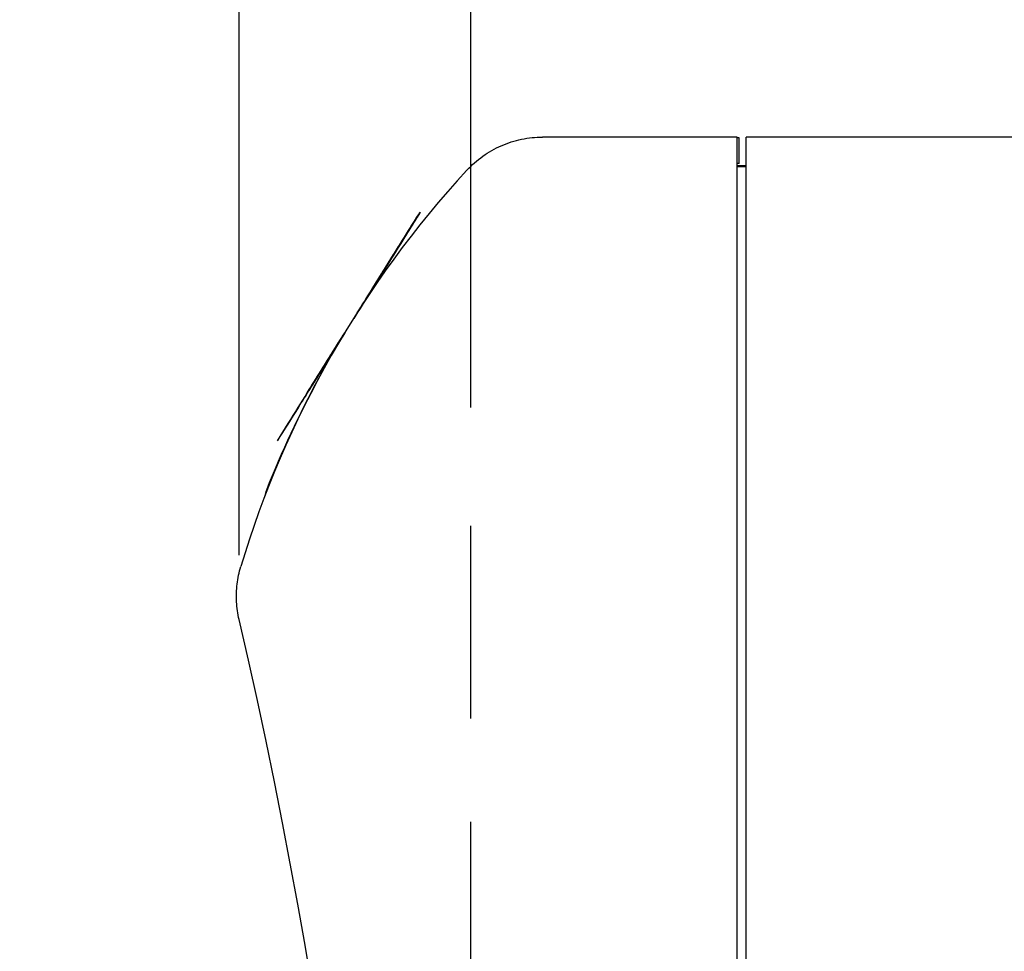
# Model space of a CAD drawing. Header units: inches. Extents: x 0 to 34, y 0 to 22.
# Tile 40 of 82: x 12.9 to 13.9, y 16.7 to 17.6. Entities that reach past the tile are written whole.
import ezdxf

# ---------------------------------------------------------------- set-up
doc = ezdxf.new("R2010")
doc.units = ezdxf.units.IN
doc.header["$LTSCALE"] = 1.87
doc.header["$MEASUREMENT"] = 0
doc.linetypes.add('PHANTOM', pattern=[0.8, 0.45, -0.05, 0.1, -0.05, 0.1, -0.05])
doc.layers.get('0').update_dxf_attribs({"linetype": 'CONTINUOUS'})
for name, color, linetype in [('DATUMCURVES', 7, 'CONTINUOUS'), ('DETAIL', 7, 'CONTINUOUS'), ('DIMENSIONS', 7, 'CONTINUOUS')]:
    doc.layers.add(name, color=color, linetype=linetype)
doc.styles.get("Standard").update_dxf_attribs({"font": 'txt', "width": 0.8})
doc.dimstyles.new('DIMSTYLE_2', dxfattribs={"dimtxt": 0.125, "dimasz": 0.18, "dimexe": 0.18, "dimexo": 0.0625, "dimgap": 0.09, "dimtad": 0, "dimtih": 1, "dimtoh": 1, "dimlfac": 2, "dimzin": 4, "dimdsep": 46, "dimtxsty": 'STANDARD', "dimblk": '_FILLED', "dimblk1": '_FILLED', "dimblk2": '_FILLED', "dimcen": 0.09, "dimadec": 0, "dimazin": 0, "dimtp": 0.02, "dimtm": 0.02, "dimtfac": 1, "dimtofl": 0, "dimtmove": 0, "dimatfit": 3, "dimldrblk": '_FILLED', "dimfxl": 1, "dimtolj": 1, "dimtzin": 4, "dimarcsym": 0})
doc.dimstyles.new('DIMSTYLE_3', dxfattribs={"dimtxt": 0.125, "dimasz": 0.18, "dimexe": 0.18, "dimexo": 0.0625, "dimgap": 0.09, "dimtad": 0, "dimtih": 1, "dimtoh": 1, "dimlfac": 2, "dimzin": 4, "dimdsep": 46, "dimtxsty": 'STANDARD', "dimblk": '_FILLED', "dimblk1": '_FILLED', "dimblk2": '_FILLED', "dimcen": 0.09, "dimadec": 0, "dimazin": 0, "dimtp": 0.01, "dimtm": 0.01, "dimtfac": 1, "dimtofl": 0, "dimtmove": 0, "dimatfit": 3, "dimldrblk": '_FILLED', "dimfxl": 1, "dimtolj": 1, "dimtzin": 4, "dimarcsym": 0})
doc.dimstyles.new('DIMSTYLE_4', dxfattribs={"dimtxt": 0.125, "dimasz": 0.18, "dimexe": 0.18, "dimexo": 0.0625, "dimgap": 0.09, "dimtad": 0, "dimtih": 1, "dimtoh": 1, "dimdec": 3, "dimlfac": 2, "dimzin": 4, "dimdsep": 46, "dimtxsty": 'STANDARD', "dimblk": '_FILLED', "dimblk1": '_FILLED', "dimblk2": '_FILLED', "dimcen": 0.09, "dimadec": 0, "dimazin": 0, "dimtp": 0.001, "dimtm": 0.001, "dimtfac": 1, "dimtdec": 3, "dimtofl": 0, "dimtmove": 0, "dimatfit": 3, "dimldrblk": '_FILLED', "dimfxl": 1, "dimtolj": 1, "dimtzin": 4, "dimarcsym": 0})

# ---------------------------------------------------------------- blocks, each defined once
blk = doc.blocks.new('_FILLED')
at = {"color": 0, "linetype": 'BYBLOCK'}
blk.add_solid([(0, 0), (-1, 0.1736), (-1, -0.1736)], dxfattribs=at)
blk = doc.blocks.new('*D1')
at = {"layer": 'DIMENSIONS', "color": 2, "linetype": 'CONTINUOUS'}
for p, q in [((13.37693, 17.24716), (13.37693, 18.38436)), ((14.21586, 16.87536), (14.21586, 18.38436)), ((13.37693, 18.25936), (13.01693, 18.25936)), ((14.21586, 18.25936), (14.57586, 18.25936))]:
    blk.add_line(p, q, dxfattribs=at)
at = {"layer": 'DIMENSIONS', "color": 2, "linetype": 'CONTINUOUS', "xscale": 0.18, "yscale": 0.18, "zscale": 0.18}
blk.add_blockref('_FILLED', (13.37693, 18.25936), dxfattribs=at)
at = {"layer": 'DIMENSIONS', "color": 2, "linetype": 'CONTINUOUS', "xscale": 0.18, "yscale": 0.18, "zscale": 0.18, "rotation": 180}
blk.add_blockref('_FILLED', (14.21586, 18.25936), dxfattribs=at)
at = {"layer": 'DIMENSIONS', "color": 2, "linetype": 'CONTINUOUS', "width": 0.8}
for s, p in [('1.68', (13.51926, 18.19686)), ('[', (13.51926, 18.00936)), (']', (14.01926, 18.00936)), ('42.7', (13.61926, 18.00936))]:
    blk.add_text(s, height=0.125, dxfattribs=at).set_placement(p)
blk = doc.blocks.new('*D5')
at = {"layer": 'DIMENSIONS', "color": 2, "linetype": 'CONTINUOUS'}
for p, q in [((13.15223, 17.10387), (13.15223, 19.88436)), ((20.95536, 17.51611), (20.95536, 19.88436)), ((13.15223, 19.75936), (16.26688, 19.75936)), ((20.95536, 19.75936), (17.71688, 19.75936))]:
    blk.add_line(p, q, dxfattribs=at)
at = {"layer": 'DIMENSIONS', "color": 2, "linetype": 'CONTINUOUS', "xscale": 0.18, "yscale": 0.18, "zscale": 0.18, "rotation": 180}
blk.add_blockref('_FILLED', (13.15223, 19.75936), dxfattribs=at)
at = {"layer": 'DIMENSIONS', "color": 2, "linetype": 'CONTINUOUS', "xscale": 0.18, "yscale": 0.18, "zscale": 0.18}
blk.add_blockref('_FILLED', (20.95536, 19.75936), dxfattribs=at)
at = {"layer": 'DIMENSIONS', "color": 2, "linetype": 'CONTINUOUS', "width": 0.8}
for s, p in [('15.61', (16.32938, 19.69686)), ('[', (16.95438, 19.69686)), ('396.4', (17.05438, 19.69686)), (']', (17.55438, 19.69686))]:
    blk.add_text(s, height=0.125, dxfattribs=at).set_placement(p)
blk = doc.blocks.new('*D6')
at = {"layer": 'DIMENSIONS', "color": 2, "linetype": 'CONTINUOUS'}
for p, q in [((13.15223, 17.10387), (13.15223, 20.63436)), ((21.65636, 16.84484), (21.65636, 20.63436)), ((13.15223, 20.50936), (17.5102, 20.50936)), ((21.65636, 20.50936), (18.7602, 20.50936))]:
    blk.add_line(p, q, dxfattribs=at)
at = {"layer": 'DIMENSIONS', "color": 2, "linetype": 'CONTINUOUS', "xscale": 0.18, "yscale": 0.18, "zscale": 0.18, "rotation": 180}
blk.add_blockref('_FILLED', (13.15223, 20.50936), dxfattribs=at)
at = {"layer": 'DIMENSIONS', "color": 2, "linetype": 'CONTINUOUS', "xscale": 0.18, "yscale": 0.18, "zscale": 0.18}
blk.add_blockref('_FILLED', (21.65636, 20.50936), dxfattribs=at)
at = {"layer": 'DIMENSIONS', "color": 2, "linetype": 'CONTINUOUS', "width": 0.8}
for s, p in [('[', (18.1977, 20.44686)), (']', (18.5977, 20.44686)), ('17.01', (17.5727, 20.44686)), ('432', (18.2977, 20.44686))]:
    blk.add_text(s, height=0.125, dxfattribs=at).set_placement(p)
blk = doc.blocks.new('*D13')
at = {"layer": 'DIMENSIONS', "color": 2, "linetype": 'CONTINUOUS'}
for p, q in [((12.39986, 16.65211), (12.39986, 17.01211)), ((13.99261, 16.65211), (12.27486, 16.65211)), ((14.90411, 16.22761), (12.27486, 16.22761)), ((12.39986, 16.22761), (12.39986, 15.86761))]:
    blk.add_line(p, q, dxfattribs=at)
at = {"layer": 'DIMENSIONS', "color": 2, "linetype": 'CONTINUOUS', "xscale": 0.18, "yscale": 0.18, "zscale": 0.18}
for p, rotation in [((12.39986, 16.65211), 270), ((12.39986, 16.22761), 90)]:
    blk.add_blockref('_FILLED', p, dxfattribs=dict(at, rotation=rotation))
at = {"layer": 'DIMENSIONS', "color": 2, "linetype": 'CONTINUOUS', "width": 0.8}
for s, p in [('.849', (12.04986, 16.47045)), ('[', (12.04986, 16.28295)), (']', (12.64986, 16.28295)), ('21.56', (12.14986, 16.28295))]:
    blk.add_text(s, height=0.125, dxfattribs=at).set_placement(p)

msp = doc.modelspace()

# ---------------------------------------------------------------- linework, layer by layer
at = {"color": 7, "linetype": 'CONTINUOUS'}
for p, q in [((13.63536, 17.50936), (13.44668, 17.50936)), ((13.63536, 14.02436), (13.63536, 17.50936)), ((13.63739, 17.50862), (13.63536, 17.50862)), ((13.63739, 17.48362), (13.63739, 17.50862)), ((13.64436, 15.8167), (13.64436, 17.50936)), ((20.92886, 17.50936), (13.64436, 17.50936)), ((13.63536, 17.48186), (13.64436, 17.48186)), ((13.63536, 17.48154), (13.64436, 17.48154)), ((13.64436, 17.48062), (13.63536, 17.48062))]:
    msp.add_line(p, q, dxfattribs=at)
at = {"color": 3, "linetype": 'CONTINUOUS'}
msp.add_line((13.63739, 17.48362), (13.63536, 17.48362), dxfattribs=at)
at = {"color": 7, "linetype": 'CONTINUOUS'}
for centre, radius, start, end in [((14.09407, 16.81105), 0.9815, 137.2518, 163.32734), ((14.09053, 16.80769), 0.98, 151.5083, 158.5), ((13.21361, 17.15311), 0.0375, 158.5, 166.86291), ((7.66742, 15.76686), 5.63094, 346.91829, 13.08171)]:
    msp.add_arc(centre, radius, start, end, dxfattribs=at)
for points, knots in [([(13.37331, 17.47727), (13.37797, 17.48231), (13.38834, 17.49144), (13.40635, 17.50164), (13.42607, 17.50794), (13.43982, 17.50936), (13.44668, 17.50936)], [0, 0, 0, 0, 0.250124, 0.5, 0.749876, 1, 1, 1, 1]), ([(13.15223, 17.04137), (13.15092, 17.04698), (13.14928, 17.05845), (13.14983, 17.07579), (13.15218, 17.08713), (13.15383, 17.09265)], [0, 0, 0, 0, 0.333341, 0.666659, 1, 1, 1, 1])]:
    msp.add_open_spline(points, degree=3, knots=knots, dxfattribs=at)
at = {"layer": 'DATUMCURVES', "color": 40, "linetype": 'CONTINUOUS'}
for points, knots in [([(13.30493, 17.39981, -1.72374), (13.3113, 17.41, -1.72374), (13.31992, 17.42379, -1.717), (13.3258, 17.4332, -1.70101), (13.3276, 17.43609, -1.69015), (13.32808, 17.43686, -1.68109), (13.3276, 17.43609, -1.67204), (13.3258, 17.4332, -1.66118), (13.31992, 17.42379, -1.64519), (13.3113, 17.41, -1.63845), (13.30493, 17.39981, -1.63845)], [0, 0, 0, 0, 0.250018, 0.375026, 0.437531, 0.500035, 0.562531, 0.625026, 0.750018, 1, 1, 1, 1]), ([(13.32577, 17.43315, -2.23628), (13.32685, 17.43489, -2.22871), (13.32787, 17.43651, -2.21419), (13.32701, 17.43515, -2.1997), (13.32624, 17.43391, -2.19324)], [0, 0, 0, 0, 0.542048, 1, 1, 1, 1]), ([(13.28169, 17.36262, -1.45924), (13.28406, 17.3664, -1.45924), (13.29921, 17.39065, -1.45924), (13.31436, 17.4149, -1.45924), (13.32715, 17.43537, -1.45924)], [0, 0, 0, 0, 0.15625, 1, 1, 1, 1]), ([(13.28169, 17.36262, -1.55405), (13.28406, 17.3664, -1.55223), (13.29921, 17.39065, -1.54059), (13.31436, 17.4149, -1.52895), (13.32715, 17.43537, -1.51912)], [0, 0, 0, 0, 0.15625, 1, 1, 1, 1]), ([(13.32715, 17.43537, -1.49743), (13.32478, 17.43158, -1.49574), (13.30963, 17.40733, -1.48487), (13.29447, 17.38308, -1.474), (13.28169, 17.36262, -1.46484)], [0, 0, 0, 0, 0.15625, 1, 1, 1, 1]), ([(13.32715, 17.43537, -1.72992), (13.32478, 17.43158, -1.72992), (13.30963, 17.40733, -1.72992), (13.29447, 17.38308, -1.72992), (13.28169, 17.36262, -1.72992)], [0, 0, 0, 0, 0.15625, 1, 1, 1, 1]), ([(13.28169, 17.36262, -1.75578), (13.28406, 17.3664, -1.75578), (13.29921, 17.39065, -1.75578), (13.31436, 17.4149, -1.75578), (13.32715, 17.43537, -1.75578)], [0, 0, 0, 0, 0.15625, 1, 1, 1, 1]), ([(13.32715, 17.43537, -1.55594), (13.32478, 17.43158, -1.55594), (13.30963, 17.40733, -1.55594), (13.29447, 17.38308, -1.55594), (13.28169, 17.36262, -1.55594)], [0, 0, 0, 0, 0.15625, 1, 1, 1, 1]), ([(13.28169, 17.36262, -1.63229), (13.28406, 17.3664, -1.63229), (13.29921, 17.39065, -1.63229), (13.31436, 17.4149, -1.63229), (13.32715, 17.43537, -1.63229)], [0, 0, 0, 0, 0.15625, 1, 1, 1, 1]), ([(13.28169, 17.36262, -1.99016), (13.28406, 17.3664, -1.99016), (13.29921, 17.39065, -1.99016), (13.31436, 17.4149, -1.99016), (13.32715, 17.43537, -1.99016)], [0, 0, 0, 0, 0.15625, 1, 1, 1, 1]), ([(13.32715, 17.43537, -1.91381), (13.32478, 17.43158, -1.91381), (13.30963, 17.40733, -1.91381), (13.29447, 17.38308, -1.91381), (13.28169, 17.36262, -1.91381)], [0, 0, 0, 0, 0.15625, 1, 1, 1, 1]), ([(13.32715, 17.43536, -1.85535), (13.32478, 17.43157, -1.85365), (13.30962, 17.40732, -1.84279), (13.29447, 17.38307, -1.83192), (13.28169, 17.36261, -1.82275)], [0, 0, 0, 0, 0.15625, 1, 1, 1, 1]), ([(13.28169, 17.36261, -1.91197), (13.28405, 17.3664, -1.91015), (13.29921, 17.39065, -1.89851), (13.31436, 17.4149, -1.88686), (13.32715, 17.43536, -1.87704)], [0, 0, 0, 0, 0.15625, 1, 1, 1, 1]), ([(13.32715, 17.43537, -1.43338), (13.32522, 17.43229, -1.43338), (13.31291, 17.41257, -1.43338), (13.30059, 17.39286, -1.43338), (13.2902, 17.37623, -1.43338)], [0, 0, 0, 0, 0.15625, 1, 1, 1, 1]), ([(13.30111, 17.39369, -1.57628), (13.30246, 17.39586, -1.57628), (13.31114, 17.40975, -1.57628), (13.31982, 17.42364, -1.57628), (13.32715, 17.43537, -1.57628)], [0, 0, 0, 0, 0.15625, 1, 1, 1, 1]), ([(13.32715, 17.43537, -1.61354), (13.32259, 17.42808, -1.60654), (13.31415, 17.41457, -1.5937), (13.30553, 17.40077, -1.58092), (13.30111, 17.39369, -1.57653)], [0, 0, 0, 0, 0.540156, 1, 1, 1, 1]), ([(13.32715, 17.43537, -1.9714), (13.32259, 17.42808, -1.9644), (13.31415, 17.41457, -1.95157), (13.30553, 17.40077, -1.93879), (13.30111, 17.39369, -1.9344)], [0, 0, 0, 0, 0.540156, 1, 1, 1, 1]), ([(13.30111, 17.39369, -1.93415), (13.30246, 17.39586, -1.93415), (13.31114, 17.40975, -1.93415), (13.31982, 17.42364, -1.93415), (13.32715, 17.43537, -1.93415)], [0, 0, 0, 0, 0.15625, 1, 1, 1, 1]), ([(13.31864, 17.42175, -1.83928), (13.31909, 17.42246, -1.83928), (13.32192, 17.427, -1.83928), (13.32476, 17.43154, -1.83928), (13.32715, 17.43537, -1.83928)], [0, 0, 0, 0, 0.15625, 1, 1, 1, 1]), ([(13.32715, 17.43537, -1.76391), (13.32671, 17.43466, -1.76391), (13.32387, 17.43012, -1.76391), (13.32103, 17.42558, -1.76391), (13.31864, 17.42175, -1.76391)], [0, 0, 0, 0, 0.15625, 1, 1, 1, 1]), ([(13.32677, 17.43475, -2.07317), (13.32679, 17.43479, -2.07012), (13.32694, 17.43503, -2.05062), (13.32709, 17.43528, -2.03112), (13.32722, 17.43548, -2.01466)], [0, 0, 0, 0, 0.15625, 1, 1, 1, 1]), ([(13.28169, 17.36262, -1.81452), (13.28361, 17.3657, -1.81452), (13.29593, 17.38541, -1.81452), (13.30825, 17.40512, -1.81452), (13.31864, 17.42175, -1.81452)], [0, 0, 0, 0, 0.15625, 1, 1, 1, 1]), ([(13.31864, 17.42175, -1.78867), (13.31672, 17.41867, -1.78867), (13.3044, 17.39896, -1.78867), (13.29208, 17.37925, -1.78867), (13.28169, 17.36262, -1.78867)], [0, 0, 0, 0, 0.15625, 1, 1, 1, 1]), ([(13.31598, 17.41749, -1.51177), (13.31447, 17.41507, -1.51254), (13.30902, 17.40635, -1.51546), (13.30365, 17.39777, -1.5189), (13.29974, 17.39151, -1.52121)], [0, 0, 0, 0, 0.276466, 1, 1, 1, 1]), ([(13.29974, 17.39151, -1.50319), (13.30365, 17.39776, -1.50524), (13.30904, 17.40638, -1.50818), (13.31447, 17.41508, -1.51081), (13.31598, 17.41749, -1.51153)], [0, 0, 0, 0, 0.722687, 1, 1, 1, 1]), ([(13.29974, 17.3915, -1.86111), (13.30365, 17.39775, -1.86315), (13.30903, 17.40638, -1.86609), (13.31447, 17.41507, -1.86873), (13.31598, 17.41749, -1.86944)], [0, 0, 0, 0, 0.722697, 1, 1, 1, 1]), ([(13.31598, 17.41749, -1.86969), (13.31446, 17.41507, -1.87046), (13.30901, 17.40634, -1.87337), (13.30365, 17.39776, -1.87681), (13.29974, 17.3915, -1.87912)], [0, 0, 0, 0, 0.276458, 1, 1, 1, 1]), ([(13.30493, 17.39981, -1.66541), (13.30896, 17.40625, -1.66541), (13.31402, 17.41436, -1.66714), (13.31729, 17.41959, -1.67283), (13.31827, 17.42115, -1.67713), (13.31852, 17.42156, -1.68109), (13.31827, 17.42115, -1.68506), (13.31729, 17.41959, -1.68936), (13.31402, 17.41436, -1.69505), (13.30896, 17.40625, -1.69678), (13.30493, 17.39981, -1.69678)], [0, 0, 0, 0, 0.249961, 0.374941, 0.437431, 0.499921, 0.562431, 0.624941, 0.749961, 1, 1, 1, 1]), ([(13.30956, 17.40722, -2.06385), (13.30828, 17.40516, -2.06177), (13.30628, 17.40197, -2.06042), (13.30439, 17.39895, -2.06054), (13.30419, 17.39863, -2.06057)], [0, 0, 0, 0, 0.894329, 1, 1, 1, 1]), ([(13.31023, 17.40829, -2.07038), (13.31023, 17.40829, -2.07017), (13.31026, 17.40834, -2.06795), (13.31001, 17.40794, -2.06569), (13.30958, 17.40725, -2.06385)], [0, 0, 0, 0, 0.096184, 1, 1, 1, 1]), ([(13.31122, 17.40987, -2.09829), (13.31166, 17.41058, -2.09671), (13.31205, 17.41121, -2.09376), (13.31182, 17.41083, -2.09086), (13.31165, 17.41056, -2.08981)], [0, 0, 0, 0, 0.618151, 1, 1, 1, 1]), ([(13.31165, 17.41056, -2.2902), (13.31167, 17.4106, -2.29088), (13.31234, 17.41167, -2.29206), (13.31299, 17.4127, -2.29129), (13.31312, 17.41292, -2.29087)], [0, 0, 0, 0, 0.580852, 1, 1, 1, 1]), ([(13.30493, 17.39981, -1.63845), (13.30154, 17.39438, -1.63845), (13.29514, 17.38414, -1.64049), (13.2874, 17.37176, -1.64906), (13.28308, 17.36483, -1.66036), (13.28123, 17.36188, -1.67149), (13.28074, 17.36109, -1.68109), (13.28123, 17.36188, -1.6907), (13.28308, 17.36483, -1.70183), (13.2874, 17.37176, -1.71313), (13.29514, 17.38414, -1.7217), (13.30154, 17.39438, -1.72374), (13.30493, 17.39981, -1.72374)], [0, 0, 0, 0, 0.12499, 0.24998, 0.37497, 0.437465, 0.49996, 0.562465, 0.62497, 0.74998, 0.87499, 1, 1, 1, 1]), ([(13.30832, 17.40523, -1.61194), (13.30693, 17.40301, -1.61194), (13.29805, 17.3888, -1.61194), (13.28918, 17.3746, -1.61194), (13.28169, 17.36262, -1.61194)], [0, 0, 0, 0, 0.15625, 1, 1, 1, 1]), ([(13.28169, 17.36262, -1.93109), (13.28841, 17.37337, -1.94158), (13.29692, 17.38699, -1.95532), (13.30618, 17.40181, -1.96724), (13.30832, 17.40523, -1.96957)], [0, 0, 0, 0, 0.779681, 1, 1, 1, 1]), ([(13.28169, 17.36262, -1.57322), (13.28841, 17.37337, -1.58371), (13.29692, 17.38699, -1.59745), (13.30618, 17.40181, -1.60937), (13.30832, 17.40523, -1.6117)], [0, 0, 0, 0, 0.779681, 1, 1, 1, 1]), ([(13.30832, 17.40523, -1.96981), (13.30693, 17.40301, -1.96981), (13.29805, 17.3888, -1.96981), (13.28918, 17.3746, -1.96981), (13.28169, 17.36262, -1.96981)], [0, 0, 0, 0, 0.15625, 1, 1, 1, 1]), ([(13.30493, 17.39981, -1.69678), (13.30065, 17.39295, -1.69678), (13.29519, 17.38422, -1.69523), (13.29164, 17.37854, -1.6896), (13.29057, 17.37683, -1.68522), (13.29029, 17.37638, -1.68109), (13.29057, 17.37683, -1.67697), (13.29164, 17.37854, -1.67259), (13.29519, 17.38422, -1.66696), (13.30065, 17.39295, -1.66541), (13.30493, 17.39981, -1.66541)], [0, 0, 0, 0, 0.250038, 0.375057, 0.437566, 0.500075, 0.562566, 0.625057, 0.750038, 1, 1, 1, 1]), ([(13.30201, 17.39514, -2.12234), (13.30239, 17.39575, -2.12295), (13.30482, 17.39964, -2.12687), (13.30725, 17.40353, -2.13079), (13.3093, 17.40681, -2.1341)], [0, 0, 0, 0, 0.15625, 1, 1, 1, 1]), ([(13.28437, 17.36691, -2.09355), (13.28529, 17.36838, -2.09505), (13.29117, 17.37779, -2.10465), (13.29705, 17.3872, -2.11425), (13.30201, 17.39514, -2.12235)], [0, 0, 0, 0, 0.15625, 1, 1, 1, 1]), ([(13.28437, 17.36691, -2.09413), (13.28529, 17.36838, -2.09563), (13.29117, 17.37779, -2.10523), (13.29705, 17.3872, -2.11482), (13.30201, 17.39514, -2.12292)], [0, 0, 0, 0, 0.15625, 1, 1, 1, 1]), ([(13.29254, 17.37997, -1.52562), (13.29197, 17.37907, -1.52604), (13.28836, 17.37328, -1.52878), (13.28474, 17.3675, -1.53152), (13.28169, 17.36262, -1.53383)], [0, 0, 0, 0, 0.15625, 1, 1, 1, 1]), ([(13.28169, 17.36262, -1.49229), (13.28225, 17.36352, -1.49264), (13.28587, 17.36931, -1.49488), (13.28949, 17.37509, -1.49713), (13.29254, 17.37997, -1.49903)], [0, 0, 0, 0, 0.15625, 1, 1, 1, 1]), ([(13.28169, 17.36261, -1.8502), (13.28225, 17.36351, -1.85055), (13.28587, 17.3693, -1.8528), (13.28948, 17.37509, -1.85505), (13.29253, 17.37997, -1.85694)], [0, 0, 0, 0, 0.15625, 1, 1, 1, 1]), ([(13.29253, 17.37997, -1.88353), (13.29197, 17.37906, -1.88396), (13.28835, 17.37328, -1.8867), (13.28474, 17.36749, -1.88944), (13.28169, 17.36261, -1.89175)], [0, 0, 0, 0, 0.15625, 1, 1, 1, 1]), ([(13.28756, 17.37201, -2.06273), (13.28222, 17.36347, -2.06465), (13.27544, 17.35262, -2.06585), (13.26869, 17.34181, -2.06555), (13.26737, 17.3397, -2.06544)], [0, 0, 0, 0, 0.804343, 1, 1, 1, 1]), ([(13.2902, 17.37623, -1.40201), (13.28975, 17.37552, -1.40201), (13.28692, 17.37098, -1.40201), (13.28408, 17.36645, -1.40201), (13.28169, 17.36262, -1.40201)], [0, 0, 0, 0, 0.15625, 1, 1, 1, 1]), ([(13.2788, 17.35799, -2.08438), (13.27909, 17.35845, -2.08486), (13.28095, 17.36143, -2.08792), (13.28281, 17.3644, -2.09097), (13.28437, 17.36691, -2.09355)], [0, 0, 0, 0, 0.15625, 1, 1, 1, 1]), ([(13.21959, 17.26323, 1.8818), (13.21959, 17.26323, 1.87782), (13.22008, 17.26402, 1.86889), (13.22355, 17.26957, 1.85624), (13.23075, 17.2811, 1.84905), (13.23915, 17.29454, 1.84745), (13.24778, 17.30835, 1.8493), (13.25292, 17.31657, 1.85547), (13.25474, 17.31949, 1.85904)], [0, 0, 0, 0, 0.134359, 0.300701, 0.456234, 0.631255, 0.834149, 1, 1, 1, 1]), ([(13.25475, 17.3195, 2.11516), (13.25456, 17.31921, 2.11521), (13.25251, 17.31591, 2.1157), (13.24748, 17.30787, 2.11624), (13.23834, 17.29324, 2.11531), (13.22914, 17.27852, 2.11067), (13.2233, 17.26917, 2.10216), (13.22067, 17.26496, 2.09193), (13.21995, 17.26382, 2.0822), (13.22057, 17.2648, 2.07276), (13.22276, 17.26832, 2.06338), (13.22779, 17.27635, 2.05481), (13.23639, 17.29011, 2.04927), (13.2431, 17.30086, 2.04818), (13.24652, 17.30634, 2.04818)], [0, 0, 0, 0, 0.009596, 0.107059, 0.227588, 0.348117, 0.468646, 0.528911, 0.589176, 0.640529, 0.691882, 0.794588, 0.897294, 1, 1, 1, 1]), ([(13.22098, 17.26547, 1.50236), (13.22328, 17.26915, 1.50034), (13.23454, 17.28715, 1.49043), (13.24579, 17.30516, 1.48052), (13.25474, 17.31949, 1.47264)], [0, 0, 0, 0, 0.204404, 1, 1, 1, 1]), ([(13.22098, 17.26547, 1.4432), (13.22376, 17.2699, 1.4432), (13.23501, 17.28791, 1.4432), (13.24626, 17.30592, 1.4432), (13.25474, 17.31949, 1.4432)], [0, 0, 0, 0, 0.246307, 1, 1, 1, 1]), ([(13.22098, 17.26547, 1.54958), (13.22376, 17.26991, 1.54958), (13.23502, 17.28792, 1.54958), (13.24627, 17.30593, 1.54958), (13.25474, 17.31949, 1.54958)], [0, 0, 0, 0, 0.246988, 1, 1, 1, 1]), ([(13.22098, 17.26547, 1.6275), (13.22375, 17.26989, 1.6275), (13.235, 17.2879, 1.6275), (13.24625, 17.3059, 1.6275), (13.25474, 17.31949, 1.6275)], [0, 0, 0, 0, 0.245624, 1, 1, 1, 1]), ([(13.22098, 17.26547, 1.81194), (13.22376, 17.26991, 1.81194), (13.23502, 17.28792, 1.81194), (13.24627, 17.30593, 1.81194), (13.25474, 17.31949, 1.81194)], [0, 0, 0, 0, 0.246988, 1, 1, 1, 1]), ([(13.22098, 17.26547, 2.00152), (13.22307, 17.2688, 2.00152), (13.23432, 17.28681, 2.00152), (13.24557, 17.30481, 2.00152), (13.25474, 17.31949, 2.00152)], [0, 0, 0, 0, 0.184993, 1, 1, 1, 1]), ([(13.22238, 17.2677, -1.42777), (13.22475, 17.27149, -1.42777), (13.23553, 17.28875, -1.42777), (13.24632, 17.30601, -1.42777), (13.25474, 17.31949, -1.42777)], [0, 0, 0, 0, 0.219492, 1, 1, 1, 1]), ([(13.25474, 17.31949, -1.29617), (13.25435, 17.31886, -1.29617), (13.24356, 17.30159, -1.29617), (13.23277, 17.28433, -1.29617), (13.22238, 17.2677, -1.29617)], [0, 0, 0, 0, 0.036616, 1, 1, 1, 1]), ([(13.22238, 17.2677, -1.32202), (13.2243, 17.27078, -1.32202), (13.23509, 17.28804, -1.32202), (13.24588, 17.3053, -1.32202), (13.25474, 17.31949, -1.32202)], [0, 0, 0, 0, 0.178404, 1, 1, 1, 1]), ([(13.22238, 17.2677, -1.48964), (13.22475, 17.27149, -1.48964), (13.23553, 17.28875, -1.48964), (13.24632, 17.30601, -1.48964), (13.25474, 17.31949, -1.48964)], [0, 0, 0, 0, 0.219492, 1, 1, 1, 1]), ([(13.22238, 17.2677, -1.76781), (13.22475, 17.27149, -1.76781), (13.23553, 17.28875, -1.76781), (13.24632, 17.30601, -1.76781), (13.25474, 17.31949, -1.76781)], [0, 0, 0, 0, 0.219492, 1, 1, 1, 1]), ([(13.22238, 17.2677, -1.82656), (13.2243, 17.27078, -1.82656), (13.23509, 17.28804, -1.82656), (13.24588, 17.3053, -1.82656), (13.25474, 17.31949, -1.82656)], [0, 0, 0, 0, 0.178404, 1, 1, 1, 1]), ([(13.25474, 17.31949, -1.8007), (13.25435, 17.31886, -1.8007), (13.24356, 17.30159, -1.8007), (13.23277, 17.28433, -1.8007), (13.22238, 17.2677, -1.8007)], [0, 0, 0, 0, 0.036616, 1, 1, 1, 1]), ([(13.22238, 17.2677, -1.99167), (13.22475, 17.27149, -1.99167), (13.23553, 17.28875, -1.99167), (13.24632, 17.30601, -1.99167), (13.25474, 17.31949, -1.99167)], [0, 0, 0, 0, 0.219492, 1, 1, 1, 1]), ([(13.22238, 17.2677, -2.02864), (13.22475, 17.27149, -2.02864), (13.23553, 17.28875, -2.02864), (13.24632, 17.30601, -2.02864), (13.25474, 17.31949, -2.02864)], [0, 0, 0, 0, 0.219492, 1, 1, 1, 1]), ([(13.22238, 17.2677, -1.60458), (13.22475, 17.27149, -1.60458), (13.23553, 17.28875, -1.60458), (13.24632, 17.30601, -1.60458), (13.25474, 17.31949, -1.60458)], [0, 0, 0, 0, 0.219492, 1, 1, 1, 1]), ([(13.22238, 17.2677, -1.52639), (13.22404, 17.27035, -1.52639), (13.23464, 17.28733, -1.52639), (13.24525, 17.3043, -1.52639), (13.2542, 17.31863, -1.52639)], [0, 0, 0, 0, 0.15625, 1, 1, 1, 1]), ([(13.2542, 17.31863, -1.52663), (13.25133, 17.31403, -1.52824), (13.24062, 17.2969, -1.53447), (13.23008, 17.28003, -1.54166), (13.22238, 17.2677, -1.54698)], [0, 0, 0, 0, 0.267507, 1, 1, 1, 1]), ([(13.22238, 17.2677, -1.56328), (13.22487, 17.27169, -1.56503), (13.23539, 17.28852, -1.57242), (13.24601, 17.30551, -1.57934), (13.2542, 17.31863, -1.58399)], [0, 0, 0, 0, 0.237344, 1, 1, 1, 1]), ([(13.22842, 17.27736, 2.3261), (13.22842, 17.27736, 2.33665), (13.23279, 17.28435, 2.34603), (13.24178, 17.29874, 2.35061), (13.24857, 17.30961, 2.35132), (13.25259, 17.31604, 2.35084), (13.25437, 17.31889, 2.35034), (13.25474, 17.31949, 2.35022)], [0, 0, 0, 0, 0.389281, 0.583921, 0.778561, 0.951333, 1, 1, 1, 1]), ([(13.25474, 17.31949, 2.30272), (13.25367, 17.31778, 2.30232), (13.25139, 17.31413, 2.30171), (13.24727, 17.30754, 2.30135), (13.24169, 17.29861, 2.30203), (13.23287, 17.28449, 2.30667), (13.22842, 17.27736, 2.31589), (13.22842, 17.27736, 2.3261)], [0, 0, 0, 0, 0.11534, 0.238544, 0.428908, 0.619272, 1, 1, 1, 1]), ([(13.25474, 17.31949, 2.37197), (13.25469, 17.31941, 2.37199), (13.25261, 17.31608, 2.37262), (13.24909, 17.31044, 2.3731), (13.24438, 17.30291, 2.37263), (13.23978, 17.29554, 2.37109), (13.23521, 17.28823, 2.36788), (13.23129, 17.28196, 2.36284), (13.2294, 17.27893, 2.35928), (13.22864, 17.27772, 2.35776)], [0, 0, 0, 0, 0.005167, 0.223157, 0.372325, 0.502702, 0.717558, 0.882765, 1, 1, 1, 1]), ([(13.25474, 17.31949, 2.26695), (13.25262, 17.3161, 2.26565), (13.24722, 17.30745, 2.26001), (13.23888, 17.29411, 2.24471), (13.23266, 17.28415, 2.23105), (13.22901, 17.2783, 2.22249)], [0, 0, 0, 0, 0.188245, 0.502023, 1, 1, 1, 1]), ([(13.23232, 17.28361, 1.51194), (13.2345, 17.2871, 1.51194), (13.24197, 17.29906, 1.51194), (13.24945, 17.31102, 1.51194), (13.25474, 17.31949, 1.51194)], [0, 0, 0, 0, 0.291833, 1, 1, 1, 1]), ([(13.22018, 17.26417, 2.32346), (13.22018, 17.26417, 2.31565), (13.22179, 17.26675, 2.30075), (13.23193, 17.28298, 2.28299), (13.24144, 17.2982, 2.27929), (13.24719, 17.3074, 2.27929)], [0, 0, 0, 0, 0.311636, 0.567228, 1, 1, 1, 1]), ([(13.22098, 17.26547, 1.70513), (13.22242, 17.26776, 1.70697), (13.23159, 17.28245, 1.71873), (13.24077, 17.29713, 1.73049), (13.24851, 17.30952, 1.74041)], [0, 0, 0, 0, 0.15625, 1, 1, 1, 1]), ([(13.22238, 17.2677, -1.3687), (13.2291, 17.27846, -1.37919), (13.23761, 17.29207, -1.39294), (13.24687, 17.30689, -1.40485), (13.249, 17.31031, -1.40718)], [0, 0, 0, 0, 0.77968, 1, 1, 1, 1]), ([(13.22238, 17.2677, -1.9326), (13.2291, 17.27846, -1.94309), (13.23761, 17.29207, -1.95684), (13.24687, 17.30689, -1.96875), (13.249, 17.31031, -1.97108)], [0, 0, 0, 0, 0.779683, 1, 1, 1, 1]), ([(13.24623, 17.30587, 2.16082), (13.24623, 17.30587, 2.15995), (13.24609, 17.30565, 2.15733), (13.24494, 17.3038, 2.15239), (13.24271, 17.30024, 2.14882), (13.23997, 17.29584, 2.14712), (13.23738, 17.29171, 2.14666), (13.2349, 17.28774, 2.14699), (13.23244, 17.2838, 2.14809), (13.23011, 17.28007, 2.15062), (13.22853, 17.27754, 2.15495), (13.22789, 17.27653, 2.16115), (13.2293, 17.27877, 2.16961), (13.2339, 17.28614, 2.17332), (13.2374, 17.29173, 2.17332)], [0, 0, 0, 0, 0.100152, 0.200303, 0.300455, 0.35053, 0.400606, 0.440512, 0.480418, 0.560231, 0.640043, 0.719855, 0.859928, 1, 1, 1, 1]), ([(13.24579, 17.30516, 2.0693), (13.2436, 17.30166, 2.0693), (13.23929, 17.29477, 2.06961), (13.23377, 17.28592, 2.07151), (13.23053, 17.28074, 2.07476), (13.22911, 17.27848, 2.07852), (13.22872, 17.27784, 2.0823), (13.22917, 17.27857, 2.08612), (13.23085, 17.28125, 2.08999), (13.23453, 17.28714, 2.09319), (13.24027, 17.29633, 2.0949), (13.24417, 17.30257, 2.09513), (13.24594, 17.3054, 2.09513)], [0, 0, 0, 0, 0.120944, 0.241889, 0.362833, 0.423305, 0.483777, 0.548305, 0.612833, 0.741889, 0.870944, 1, 1, 1, 1]), ([(13.23101, 17.28151, -1.65175), (13.23101, 17.28151, -1.64782), (13.23502, 17.28793, -1.63808), (13.24086, 17.29727, -1.63827), (13.2442, 17.30261, -1.63827)], [0, 0, 0, 0, 0.384475, 1, 1, 1, 1]), ([(13.244, 17.3023, -1.66499), (13.24078, 17.29715, -1.66499), (13.23618, 17.28978, -1.66533), (13.23145, 17.28221, -1.65874), (13.23101, 17.28151, -1.65404), (13.23101, 17.28151, -1.65175)], [0, 0, 0, 0, 0.580833, 0.780948, 1, 1, 1, 1]), ([(13.23477, 17.28753, -1.8775), (13.23566, 17.28895, -1.8775), (13.23984, 17.29564, -1.88033), (13.242, 17.2991, -1.88785), (13.24419, 17.3026, -1.89257)], [0, 0, 0, 0, 0.211452, 1, 1, 1, 1]), ([(13.23481, 17.2876, -1.2377), (13.2357, 17.28902, -1.2377), (13.23988, 17.29571, -1.24053), (13.24204, 17.29917, -1.24805), (13.24423, 17.30267, -1.25278)], [0, 0, 0, 0, 0.211456, 1, 1, 1, 1]), ([(13.24854, 17.30956, -1.86561), (13.24735, 17.30766, -1.86322), (13.24374, 17.30188, -1.85608), (13.23841, 17.29335, -1.85189), (13.2349, 17.28774, -1.85189)], [0, 0, 0, 0, 0.331007, 1, 1, 1, 1]), ([(13.24858, 17.30963, -1.22582), (13.2474, 17.30773, -1.22342), (13.24378, 17.30195, -1.21628), (13.23845, 17.29342, -1.21209), (13.23494, 17.2878, -1.21209)], [0, 0, 0, 0, 0.331006, 1, 1, 1, 1]), ([(13.23629, 17.28997, 1.92554), (13.23673, 17.29066, 1.92554), (13.2395, 17.2951, 1.92554), (13.24227, 17.29953, 1.92554), (13.24461, 17.30327, 1.92554)], [0, 0, 0, 0, 0.15625, 1, 1, 1, 1]), ([(13.23813, 17.29291, 2.19373), (13.23561, 17.28887, 2.19373), (13.2318, 17.28278, 2.19284), (13.22741, 17.27574, 2.18831), (13.22475, 17.2715, 2.18376), (13.22256, 17.26799, 2.17856), (13.22102, 17.26552, 2.17272), (13.22012, 17.26408, 2.16603), (13.21988, 17.2637, 2.15929), (13.22006, 17.26399, 2.15304), (13.22076, 17.26512, 2.14639), (13.22298, 17.26865, 2.13695), (13.22899, 17.27828, 2.12847), (13.23647, 17.29025, 2.12551), (13.24121, 17.29783, 2.12526), (13.24328, 17.30115, 2.12526)], [0, 0, 0, 0, 0.121081, 0.177608, 0.237771, 0.291846, 0.345405, 0.402249, 0.466227, 0.516224, 0.560793, 0.638263, 0.773058, 0.900479, 1, 1, 1, 1]), ([(13.24167, 17.29856, 1.64931), (13.24059, 17.29684, 1.64931), (13.23369, 17.28581, 1.64931), (13.2268, 17.27478, 1.64931), (13.22098, 17.26547, 1.64931)], [0, 0, 0, 0, 0.15625, 1, 1, 1, 1]), ([(13.22098, 17.26547, 1.77458), (13.22203, 17.26714, 1.77341), (13.2287, 17.27782, 1.76596), (13.23537, 17.2885, 1.75851), (13.241, 17.29751, 1.75222)], [0, 0, 0, 0, 0.15625, 1, 1, 1, 1]), ([(13.241, 17.29751, 1.75222), (13.23996, 17.29584, 1.75097), (13.23329, 17.28516, 1.74296), (13.22661, 17.27448, 1.73495), (13.22098, 17.26547, 1.72819)], [0, 0, 0, 0, 0.15625, 1, 1, 1, 1]), ([(13.2403, 17.29638, -1.61597), (13.23509, 17.28804, -1.61597), (13.22391, 17.27015, -1.62308), (13.22153, 17.26634, -1.64395), (13.22153, 17.26634, -1.65298)], [0, 0, 0, 0, 0.521243, 1, 1, 1, 1]), ([(13.22153, 17.26634, -1.65298), (13.22153, 17.26634, -1.6624), (13.22332, 17.26921, -1.68405), (13.23484, 17.28764, -1.69085), (13.23997, 17.29586, -1.69085)], [0, 0, 0, 0, 0.493048, 1, 1, 1, 1]), ([(13.2216, 17.26645, -1.72161), (13.22254, 17.26795, -1.72232), (13.22853, 17.27755, -1.72686), (13.23453, 17.28714, -1.73139), (13.23959, 17.29524, -1.73522)], [0, 0, 0, 0, 0.15625, 1, 1, 1, 1]), ([(13.23959, 17.29524, -1.74196), (13.23869, 17.29381, -1.74196), (13.23296, 17.28463, -1.74196), (13.22722, 17.27544, -1.74196), (13.22238, 17.2677, -1.74196)], [0, 0, 0, 0, 0.15625, 1, 1, 1, 1]), ([(13.24258, 17.30002, -1.71291), (13.24156, 17.2984, -1.71192), (13.23507, 17.288, -1.70559), (13.22857, 17.27761, -1.69926), (13.22309, 17.26884, -1.69392)], [0, 0, 0, 0, 0.15625, 1, 1, 1, 1]), ([(13.22606, 17.27359, -2.16386), (13.22694, 17.275, -2.16383), (13.23255, 17.28397, -2.16365), (13.23815, 17.29294, -2.16347), (13.24288, 17.30051, -2.16331)], [0, 0, 0, 0, 0.15625, 1, 1, 1, 1]), ([(13.24186, 17.29888, -1.46378), (13.24129, 17.29796, -1.46378), (13.23763, 17.29211, -1.46378), (13.23397, 17.28625, -1.46378), (13.23088, 17.28131, -1.46378)], [0, 0, 0, 0, 0.15625, 1, 1, 1, 1]), ([(13.23136, 17.28208, 2.20082), (13.232, 17.28309, 2.20213), (13.23604, 17.28957, 2.21051), (13.24009, 17.29604, 2.21889), (13.24351, 17.30151, 2.22596)], [0, 0, 0, 0, 0.15625, 1, 1, 1, 1]), ([(13.23865, 17.29374, -2.1295), (13.23812, 17.29289, -2.13139), (13.23755, 17.29198, -2.13566), (13.2381, 17.29286, -2.13991), (13.2386, 17.29366, -2.14175)], [0, 0, 0, 0, 0.50833, 1, 1, 1, 1]), ([(13.23202, 17.28313, 1.91305), (13.23083, 17.28123, 1.91286), (13.22881, 17.278, 1.91222), (13.22609, 17.27363, 1.90977), (13.22291, 17.26855, 1.90526), (13.2201, 17.26405, 1.89547), (13.21959, 17.26323, 1.88659), (13.21959, 17.26323, 1.8818)], [0, 0, 0, 0, 0.156115, 0.262679, 0.391575, 0.66897, 1, 1, 1, 1]), ([(13.2349, 17.28774, -1.85189), (13.23194, 17.28301, -1.85189), (13.2268, 17.27477, -1.85623), (13.22223, 17.26746, -1.86889), (13.22134, 17.26604, -1.88103), (13.22167, 17.26657, -1.89132), (13.2226, 17.26806, -1.90066), (13.22416, 17.27056, -1.90728), (13.22568, 17.27298, -1.91083)], [0, 0, 0, 0, 0.228143, 0.391493, 0.611308, 0.713615, 0.813524, 1, 1, 1, 1]), ([(13.23494, 17.2878, -1.21209), (13.23199, 17.28308, -1.21209), (13.22684, 17.27484, -1.21644), (13.22227, 17.26753, -1.22909), (13.22139, 17.26611, -1.24123), (13.22172, 17.26664, -1.25152), (13.22264, 17.26812, -1.26086), (13.22421, 17.27062, -1.26749), (13.22572, 17.27305, -1.27104)], [0, 0, 0, 0, 0.228139, 0.391491, 0.611311, 0.713612, 0.813519, 1, 1, 1, 1]), ([(13.22568, 17.27298, -1.91083), (13.22607, 17.27361, -1.91043), (13.22858, 17.27762, -1.90781), (13.23109, 17.28164, -1.9052), (13.23321, 17.28503, -1.90299)], [0, 0, 0, 0, 0.15625, 1, 1, 1, 1]), ([(13.22572, 17.27305, -1.27104), (13.22611, 17.27367, -1.27063), (13.22862, 17.27769, -1.26801), (13.23113, 17.28171, -1.2654), (13.23325, 17.2851, -1.26319)], [0, 0, 0, 0, 0.15625, 1, 1, 1, 1]), ([(13.23681, 17.29079, 1.86777), (13.23482, 17.28761, 1.86777), (13.23151, 17.2823, 1.86816), (13.22819, 17.277, 1.87275), (13.22704, 17.27516, 1.87758), (13.22671, 17.27463, 1.88297), (13.22748, 17.27586, 1.89055), (13.23045, 17.28061, 1.89355), (13.23202, 17.28313, 1.89429)], [0, 0, 0, 0, 0.258161, 0.415455, 0.50551, 0.614888, 0.788671, 1, 1, 1, 1]), ([(13.23321, 17.28503, -1.90299), (13.2315, 17.2823, -1.89879), (13.22938, 17.2789, -1.89127), (13.23061, 17.28087, -1.88035), (13.23341, 17.28536, -1.8775), (13.23477, 17.28753, -1.8775)], [0, 0, 0, 0, 0.509959, 0.753524, 1, 1, 1, 1]), ([(13.23325, 17.2851, -1.26319), (13.23155, 17.28237, -1.25899), (13.22942, 17.27897, -1.25147), (13.23065, 17.28094, -1.24055), (13.23346, 17.28543, -1.2377), (13.23481, 17.2876, -1.2377)], [0, 0, 0, 0, 0.509983, 0.75354, 1, 1, 1, 1]), ([(13.22915, 17.27854, 2.38026), (13.22872, 17.27785, 2.38026), (13.22595, 17.27341, 2.38026), (13.22318, 17.26897, 2.38026), (13.22084, 17.26523, 2.38026)], [0, 0, 0, 0, 0.15625, 1, 1, 1, 1]), ([(13.22098, 17.26547, 2.20082), (13.22152, 17.26633, 2.20082), (13.22498, 17.27187, 2.20082), (13.22844, 17.2774, 2.20082), (13.23136, 17.28208, 2.20082)], [0, 0, 0, 0, 0.15625, 1, 1, 1, 1]), ([(13.22952, 17.27913, 2.26887), (13.22908, 17.27842, 2.26887), (13.22623, 17.27386, 2.26887), (13.22339, 17.26931, 2.26887), (13.22098, 17.26547, 2.26887)], [0, 0, 0, 0, 0.15625, 1, 1, 1, 1]), ([(13.23088, 17.28131, -1.43228), (13.23044, 17.2806, -1.43228), (13.22761, 17.27606, -1.43228), (13.22477, 17.27153, -1.43228), (13.22238, 17.2677, -1.43228)], [0, 0, 0, 0, 0.15625, 1, 1, 1, 1]), ([(13.22864, 17.27772, 2.35776), (13.22877, 17.27793, 2.35916), (13.22924, 17.27868, 2.36663), (13.22931, 17.27879, 2.37418), (13.22915, 17.27854, 2.38026)], [0, 0, 0, 0, 0.189683, 1, 1, 1, 1]), ([(13.22901, 17.2783, 2.22249), (13.22904, 17.27835, 2.22533), (13.22914, 17.27852, 2.23422), (13.22926, 17.27871, 2.24311), (13.2293, 17.27878, 2.24915)], [0, 0, 0, 0, 0.320272, 1, 1, 1, 1]), ([(13.2293, 17.27878, 2.24915), (13.22933, 17.27882, 2.25212), (13.2294, 17.27893, 2.25869), (13.22944, 17.279, 2.26527), (13.22952, 17.27913, 2.26887)], [0, 0, 0, 0, 0.451302, 1, 1, 1, 1]), ([(13.22106, 17.26559, -2.23268), (13.21729, 17.25956, -2.23364), (13.20665, 17.24252, -2.23498), (13.19595, 17.2254, -2.23254), (13.1893, 17.21476, -2.22946)], [0, 0, 0, 0, 0.356994, 1, 1, 1, 1]), ([(13.22098, 17.26547, 2.35554), (13.22098, 17.26547, 2.35012), (13.22067, 17.26496, 2.33942), (13.22018, 17.26417, 2.32874), (13.22018, 17.26417, 2.32346)], [0, 0, 0, 0, 0.506439, 1, 1, 1, 1]), ([(13.22084, 17.26523, 2.38026), (13.22086, 17.26527, 2.3784), (13.22093, 17.26539, 2.37016), (13.22098, 17.26547, 2.36192), (13.22098, 17.26547, 2.35554)], [0, 0, 0, 0, 0.225817, 1, 1, 1, 1]), ([(13.22309, 17.26884, -1.69392), (13.22302, 17.26872, -1.69536), (13.22252, 17.26792, -1.70459), (13.22202, 17.26712, -1.71383), (13.2216, 17.26645, -1.72161)], [0, 0, 0, 0, 0.15625, 1, 1, 1, 1])]:
    msp.add_open_spline(points, degree=3, knots=knots, dxfattribs=at)
for points in [[(13.32722, 17.43548, -2.01466), (13.31689, 17.41895, -2.037), (13.30263, 17.39613, -2.0543), (13.28757, 17.37202, -2.06276)], [(13.32623, 17.43389, -2.19325), (13.32496, 17.43187, -2.17865), (13.32063, 17.42493, -2.16418), (13.31464, 17.41535, -2.15462)], [(13.31954, 17.42319, -2.27092), (13.32226, 17.42754, -2.25986), (13.32435, 17.43089, -2.24818), (13.32577, 17.43315, -2.23629)], [(13.32081, 17.42522, -2.12127), (13.32337, 17.42931, -2.11388), (13.32503, 17.43198, -2.10512), (13.32554, 17.43279, -2.09635)], [(13.32554, 17.43279, -2.09635), (13.32554, 17.4328, -2.09635), (13.32555, 17.4328, -2.09636), (13.32555, 17.4328, -2.09637)], [(13.32555, 17.4328, -2.09637), (13.32619, 17.43383, -2.08869), (13.32658, 17.43446, -2.08092), (13.32675, 17.43473, -2.07315)], [(13.32624, 17.43391, -2.19324), (13.32624, 17.43391, -2.19325), (13.32623, 17.4339, -2.19325), (13.32623, 17.43389, -2.19325)], [(13.32675, 17.43473, -2.07315), (13.32676, 17.43474, -2.07316), (13.32676, 17.43475, -2.07316), (13.32677, 17.43475, -2.07317)], [(13.3093, 17.40681, -2.1341), (13.31373, 17.4139, -2.13322), (13.31826, 17.42115, -2.1282), (13.32082, 17.42524, -2.12132)], [(13.31312, 17.41292, -2.29084), (13.31547, 17.41667, -2.28444), (13.31761, 17.4201, -2.27776), (13.31954, 17.42319, -2.27088)], [(13.31954, 17.42319, -2.27088), (13.31954, 17.42319, -2.27089), (13.31954, 17.42319, -2.27091), (13.31954, 17.42319, -2.27092)], [(13.32082, 17.42524, -2.12132), (13.32082, 17.42523, -2.1213), (13.32081, 17.42523, -2.12129), (13.32081, 17.42522, -2.12127)], [(13.29398, 17.38228, -2.23713), (13.30205, 17.3952, -2.25143), (13.30832, 17.40524, -2.27027), (13.31164, 17.41054, -2.2902)], [(13.31465, 17.41537, -2.15462), (13.30847, 17.40547, -2.14346), (13.30227, 17.39555, -2.13234), (13.29604, 17.38558, -2.12127)], [(13.30915, 17.40657, -2.10441), (13.31001, 17.40794, -2.10261), (13.31071, 17.40906, -2.10051), (13.31121, 17.40986, -2.09828)], [(13.30958, 17.40725, -2.06385), (13.30957, 17.40724, -2.06385), (13.30957, 17.40723, -2.06385), (13.30956, 17.40722, -2.06385)], [(13.31057, 17.40883, -2.08145), (13.31036, 17.4085, -2.07776), (13.31025, 17.40832, -2.07405), (13.31021, 17.40826, -2.07035)], [(13.31021, 17.40826, -2.07035), (13.31022, 17.40827, -2.07036), (13.31022, 17.40828, -2.07037), (13.31023, 17.40829, -2.07038)], [(13.31163, 17.41053, -2.08982), (13.3111, 17.40967, -2.08714), (13.31074, 17.4091, -2.08431), (13.31055, 17.40881, -2.08147)], [(13.31055, 17.40881, -2.08147), (13.31056, 17.40882, -2.08146), (13.31056, 17.40882, -2.08146), (13.31057, 17.40883, -2.08145)], [(13.31121, 17.40986, -2.09828), (13.31121, 17.40986, -2.09828), (13.31122, 17.40987, -2.09829), (13.31122, 17.40987, -2.09829)], [(13.31165, 17.41056, -2.08981), (13.31164, 17.41055, -2.08981), (13.31164, 17.41054, -2.08981), (13.31163, 17.41053, -2.08982)], [(13.31164, 17.41054, -2.2902), (13.31164, 17.41055, -2.2902), (13.31164, 17.41055, -2.2902), (13.31165, 17.41056, -2.2902)], [(13.31464, 17.41535, -2.15462), (13.31465, 17.41536, -2.15462), (13.31465, 17.41536, -2.15462), (13.31465, 17.41537, -2.15462)], [(13.30201, 17.39514, -2.12293), (13.30366, 17.39778, -2.11597), (13.30615, 17.40177, -2.10953), (13.30918, 17.40661, -2.10447)], [(13.30419, 17.39862, -2.06078), (13.30419, 17.39862, -2.06568), (13.30367, 17.3978, -2.07066), (13.30271, 17.39625, -2.0752)], [(13.30419, 17.39863, -2.06057), (13.30419, 17.39863, -2.06056), (13.30419, 17.39862, -2.06056), (13.30419, 17.39862, -2.06055)], [(13.30918, 17.40661, -2.10447), (13.30917, 17.40659, -2.10445), (13.30916, 17.40658, -2.10443), (13.30915, 17.40657, -2.10441)], [(13.30271, 17.39625, -2.07522), (13.30123, 17.39388, -2.07958), (13.29876, 17.38993, -2.08308), (13.29613, 17.38572, -2.08455)], [(13.29607, 17.38563, -2.12133), (13.28517, 17.36818, -2.10435), (13.27427, 17.35074, -2.08737), (13.26338, 17.33331, -2.07037)], [(13.26688, 17.33892, -2.1921), (13.27611, 17.35369, -2.20668), (13.28515, 17.36816, -2.22169), (13.29399, 17.3823, -2.23712)], [(13.29615, 17.38576, -2.08457), (13.29214, 17.37934, -2.08735), (13.2882, 17.37304, -2.09054), (13.28437, 17.36691, -2.09413)], [(13.29399, 17.3823, -2.23712), (13.29398, 17.38229, -2.23712), (13.29398, 17.38229, -2.23713), (13.29398, 17.38228, -2.23713)], [(13.29604, 17.38558, -2.12127), (13.29605, 17.3856, -2.12129), (13.29606, 17.38561, -2.12131), (13.29607, 17.38563, -2.12133)], [(13.29613, 17.38572, -2.08455), (13.29613, 17.38573, -2.08456), (13.29614, 17.38575, -2.08456), (13.29615, 17.38576, -2.08457)], [(13.28757, 17.37202, -2.06276), (13.28757, 17.37202, -2.06275), (13.28756, 17.37202, -2.06274), (13.28756, 17.37201, -2.06273)], [(13.27881, 17.358, -2.08439), (13.2788, 17.358, -2.08439), (13.2788, 17.35799, -2.08439), (13.2788, 17.35799, -2.08438)], [(13.25474, 17.31949, 1.53194), (13.24349, 17.30148, 1.53194), (13.23224, 17.28347, 1.53194), (13.22098, 17.26547, 1.53194)], [(13.25474, 17.31949, 1.46347), (13.24349, 17.30148, 1.46347), (13.23224, 17.28347, 1.46347), (13.22098, 17.26547, 1.46347)], [(13.25474, 17.31949, 1.57111), (13.24349, 17.30148, 1.57111), (13.23224, 17.28347, 1.57111), (13.22098, 17.26547, 1.57111)], [(13.25474, 17.31949, 1.83346), (13.24349, 17.30148, 1.83346), (13.23224, 17.28347, 1.83346), (13.22098, 17.26547, 1.83346)], [(13.25474, 17.31949, 2.02249), (13.24349, 17.30148, 2.02249), (13.23224, 17.28347, 2.02249), (13.22098, 17.26547, 2.02249)], [(13.25474, 17.31949, -1.35142), (13.24395, 17.30222, -1.35142), (13.23317, 17.28496, -1.35142), (13.22238, 17.2677, -1.35142)], [(13.25474, 17.31949, -1.91532), (13.24395, 17.30222, -1.91532), (13.23317, 17.28496, -1.91532), (13.22238, 17.2677, -1.91532)], [(13.25474, 17.31949, -2.00278), (13.24395, 17.30222, -2.00278), (13.23317, 17.28496, -2.00278), (13.22238, 17.2677, -2.00278)], [(13.25474, 17.31949, -1.50053), (13.24395, 17.30222, -1.50053), (13.23317, 17.28496, -1.50053), (13.22238, 17.2677, -1.50053)], [(13.25474, 17.31949, 1.49179), (13.24727, 17.30753, 1.49851), (13.23979, 17.29557, 1.50523), (13.23232, 17.28361, 1.51194)], [(13.24412, 17.30249, -2.22087), (13.23936, 17.29488, -2.22305), (13.23467, 17.28737, -2.22581), (13.2301, 17.28005, -2.22911)], [(13.2374, 17.29173, 2.17332), (13.24306, 17.3008, 2.17332), (13.24623, 17.30587, 2.16777), (13.24623, 17.30587, 2.16082)], [(13.2386, 17.29366, -2.14175), (13.23861, 17.29367, -2.14174), (13.23861, 17.29368, -2.14172), (13.23862, 17.29369, -2.14171)], [(13.23862, 17.29369, -2.14171), (13.23959, 17.29524, -2.14451), (13.24068, 17.29699, -2.14717), (13.24189, 17.29892, -2.14962)], [(13.23868, 17.29378, -2.12951), (13.23867, 17.29377, -2.12951), (13.23866, 17.29375, -2.12951), (13.23865, 17.29374, -2.1295)], [(13.23868, 17.29379, -2.12952), (13.23868, 17.29378, -2.12952), (13.23868, 17.29378, -2.12952), (13.23868, 17.29378, -2.12951)], [(13.24189, 17.29892, -2.14962), (13.24189, 17.29893, -2.14963), (13.24189, 17.29893, -2.14964), (13.2419, 17.29893, -2.14964)], [(13.1893, 17.21476, -2.22943), (13.20368, 17.23778, -2.21284), (13.21646, 17.25823, -2.19003), (13.22604, 17.27356, -2.16386)], [(13.23011, 17.28007, -2.22912), (13.22713, 17.2753, -2.23052), (13.22411, 17.27047, -2.2317), (13.22108, 17.26562, -2.23265)], [(13.22604, 17.27356, -2.16386), (13.22605, 17.27357, -2.16386), (13.22606, 17.27358, -2.16386), (13.22606, 17.27359, -2.16386)], [(13.2301, 17.28005, -2.22911), (13.2301, 17.28006, -2.22911), (13.2301, 17.28006, -2.22911), (13.23011, 17.28007, -2.22912)], [(13.22108, 17.26562, -2.23265), (13.22107, 17.26561, -2.23266), (13.22107, 17.2656, -2.23267), (13.22106, 17.26559, -2.23268)]]:
    msp.add_open_spline(points, degree=3, dxfattribs=at)
at = {"layer": 'DETAIL', "color": 7, "linetype": 'PHANTOM'}
msp.add_line((13.37693, 14.48823), (13.37693, 17.18466), dxfattribs=at)

# ---------------------------------------------------------------- dimensions: what is measured, and where the dimension line sits
at = {"layer": 'DIMENSIONS', "color": 2, "linetype": 'CONTINUOUS'}
dim = msp.add_linear_dim(base=(21.65636, 20.50936), p1=(13.15223, 17.10387), p2=(21.65636, 16.84484), dimstyle='DIMSTYLE_3', dxfattribs=at)
dim.commit()
dim.dimension.update_dxf_attribs({"geometry": '*D6', "text_midpoint": (18.1352, 20.50936), "dimtype": 160})
for base, p1, p2, angle, dimstyle, picture, middle in [((13.15223, 19.75936), (20.95536, 17.51611), (13.15223, 17.10387), 180, 'DIMSTYLE_3', '*D5', (16.99188, 19.75936)), ((13.37693, 18.25936), (14.21586, 16.87536), (13.37693, 17.24716), 180, 'DIMSTYLE_2', '*D1', (13.81926, 18.16561)), ((12.39986, 16.22761), (13.99261, 16.65211), (14.90411, 16.22761), 270, 'DIMSTYLE_4', '*D13', (12.39986, 16.4392))]:
    dim = msp.add_linear_dim(base=base, p1=p1, p2=p2, angle=angle, dimstyle=dimstyle, dxfattribs=at)
    dim.commit()
    dim.dimension.update_dxf_attribs({"geometry": picture, "text_midpoint": middle, "dimtype": 160})

doc.saveas('drawing.dxf')
